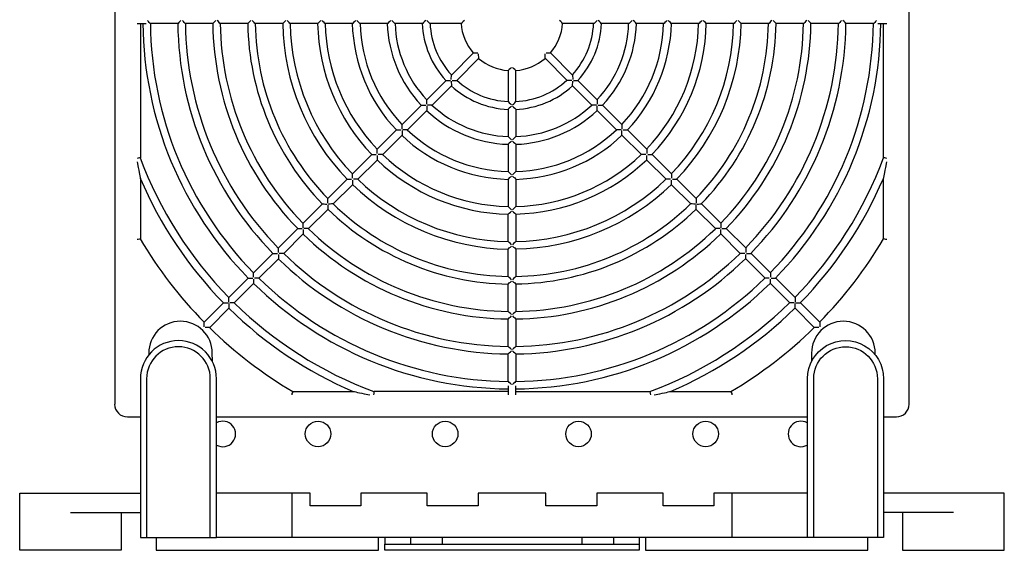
# Model space of a CAD drawing. Header units: millimetres. Extents: x 952 to 1780, y 444 to 1117.
# Tile 8 of 14: x 1262 to 1417, y 896 to 980. Entities that reach past the tile are written whole.
import ezdxf

# ---------------------------------------------------------------- set-up
doc = ezdxf.new("R2010")
doc.units = ezdxf.units.MM
doc.layers.add('PDF_Geometry', color=7, linetype='Continuous')

msp = doc.modelspace()

# ---------------------------------------------------------------- linework, layer by layer
at = {"layer": 'PDF_Geometry', "lineweight": -3}
for points in [[(1397.8, 917.43), (1399.81, 917.43, 0.414214), (1401.82, 919.42), (1401.82, 1040.47, 0.414214), (1399.83, 1042.46), (1399.91, 1042.46), (1399.91, 1052.45), (1278.74, 1052.45), (1278.74, 1053.47)], [(1278.74, 1052.45), (1278.72, 1042.5, 0.414212), (1276.75, 1040.47), (1276.75, 919.42)], [(1292.12, 926.19), (1292.08, 927.49, 1), (1282.08, 927.46), (1282.08, 927.21)], [(1396.48, 927.21), (1396.48, 927.46, 1), (1386.45, 927.46), (1386.45, 926.19)], [(1291.78, 898.42), (1292.75, 898.42), (1292.75, 923.44, 1), (1280.77, 923.44), (1280.77, 898.42), (1281.74, 898.42)], [(1386.79, 898.42), (1385.81, 898.42), (1385.81, 923.46, -1), (1397.8, 923.44), (1397.8, 898.42), (1396.82, 898.42), (1386.79, 898.42), (1386.79, 923.46, -1), (1396.82, 923.44), (1396.82, 898.42)]]:
    msp.add_lwpolyline(points, format="xyb", dxfattribs=at)
for points in [[(1280.77, 979.33), (1280.77, 958.2), (1280.73, 958.2), (1280.6, 958.2), (1280.43, 958.16), (1280.26, 958.12)], [(1280.26, 979.33), (1281.66, 979.33)], [(1287.16, 979.84), (1286.99, 979.67), (1286.82, 979.5), (1286.7, 979.37), (1286.66, 979.33), (1282.38, 979.33), (1282.29, 979.37), (1282.17, 979.5), (1282.04, 979.67), (1281.87, 979.84)], [(1292.67, 979.84), (1292.5, 979.67), (1292.33, 979.5), (1292.2, 979.37), (1292.16, 979.33), (1287.88, 979.33), (1287.8, 979.37), (1287.67, 979.5), (1287.54, 979.67), (1287.38, 979.84)], [(1298.17, 979.84), (1298, 979.67), (1297.83, 979.5), (1297.71, 979.37), (1297.66, 979.33), (1293.35, 979.33), (1293.3, 979.37), (1293.18, 979.5), (1293.05, 979.67), (1292.88, 979.84)], [(1303.68, 979.84), (1303.51, 979.67), (1303.34, 979.5), (1303.21, 979.37), (1303.17, 979.33), (1298.85, 979.33), (1298.81, 979.37), (1298.68, 979.5), (1298.55, 979.67), (1298.38, 979.84)], [(1309.18, 979.84), (1309.01, 979.67), (1308.84, 979.5), (1308.71, 979.37), (1308.67, 979.33), (1304.35, 979.33), (1304.31, 979.37), (1304.18, 979.5), (1304.06, 979.67), (1303.89, 979.84)], [(1314.68, 979.84), (1314.52, 979.67), (1314.35, 979.5), (1314.22, 979.37), (1314.18, 979.33), (1309.86, 979.33), (1309.82, 979.37), (1309.69, 979.5), (1309.52, 979.67), (1309.35, 979.84)], [(1320.19, 979.84), (1320.02, 979.67), (1319.85, 979.5), (1319.72, 979.37), (1319.68, 979.33), (1315.36, 979.33), (1315.32, 979.37), (1315.19, 979.5), (1315.02, 979.67), (1314.85, 979.84)], [(1325.69, 979.84), (1325.52, 979.67), (1325.35, 979.5), (1325.23, 979.37), (1325.18, 979.33), (1320.87, 979.33), (1320.82, 979.37), (1320.7, 979.5), (1320.53, 979.67), (1320.36, 979.84)], [(1331.79, 979.84), (1331.62, 979.67), (1331.45, 979.5), (1331.37, 979.37), (1331.28, 979.33), (1326.41, 979.33), (1326.33, 979.37), (1326.2, 979.5), (1326.03, 979.67), (1325.86, 979.84)], [(1352.71, 979.84), (1352.54, 979.67), (1352.37, 979.5), (1352.24, 979.37), (1352.15, 979.33), (1347.29, 979.33), (1347.2, 979.37), (1347.12, 979.5), (1346.95, 979.67), (1346.78, 979.84)], [(1358.21, 979.84), (1358.04, 979.67), (1357.87, 979.5), (1357.74, 979.37), (1357.7, 979.33), (1353.38, 979.33), (1353.34, 979.37), (1353.21, 979.5), (1353.04, 979.67), (1352.87, 979.84)], [(1363.71, 979.84), (1363.54, 979.67), (1363.37, 979.5), (1363.25, 979.37), (1363.21, 979.33), (1358.89, 979.33), (1358.84, 979.37), (1358.72, 979.5), (1358.55, 979.67), (1358.38, 979.84)], [(1369.22, 979.84), (1369.05, 979.67), (1368.88, 979.5), (1368.75, 979.37), (1368.71, 979.33), (1364.39, 979.33), (1364.35, 979.37), (1364.22, 979.5), (1364.05, 979.67), (1363.88, 979.84)], [(1374.68, 979.84), (1374.51, 979.67), (1374.38, 979.5), (1374.26, 979.37), (1374.21, 979.33), (1369.9, 979.33), (1369.85, 979.37), (1369.73, 979.5), (1369.56, 979.67), (1369.39, 979.84)], [(1380.18, 979.84), (1380.01, 979.67), (1379.89, 979.5), (1379.76, 979.37), (1379.72, 979.33), (1375.4, 979.33), (1375.36, 979.37), (1375.23, 979.5), (1375.06, 979.67), (1374.89, 979.84)], [(1385.69, 979.84), (1385.52, 979.67), (1385.39, 979.5), (1385.26, 979.37), (1385.22, 979.33), (1380.9, 979.33), (1380.86, 979.37), (1380.73, 979.5), (1380.56, 979.67), (1380.4, 979.84)], [(1391.19, 979.84), (1391.02, 979.67), (1390.9, 979.5), (1390.77, 979.37), (1390.68, 979.33), (1386.41, 979.33), (1386.37, 979.37), (1386.24, 979.5), (1386.07, 979.67), (1385.9, 979.84)], [(1396.7, 979.84), (1396.53, 979.67), (1396.4, 979.5), (1396.27, 979.37), (1396.19, 979.33), (1391.91, 979.33), (1391.87, 979.37), (1391.74, 979.5), (1391.57, 979.67), (1391.4, 979.84)], [(1396.91, 979.33), (1398.31, 979.33)], [(1398.31, 958.12), (1398.14, 958.16), (1397.97, 958.2), (1397.84, 958.2), (1397.8, 958.2), (1397.8, 979.33)], [(1329.71, 970.52), (1329.71, 970.78), (1329.76, 970.99), (1329.76, 971.16), (1329.76, 971.24), (1333.23, 974.72), (1333.27, 974.72), (1333.44, 974.72), (1333.65, 974.72), (1333.91, 974.72)], [(1329.88, 970.4), (1330.1, 970.4), (1330.35, 970.4), (1330.52, 970.4), (1330.6, 970.4), (1334.08, 973.87), (1334.08, 973.95), (1334.08, 974.12), (1334.03, 974.33), (1334.03, 974.55)], [(1348.68, 970.4), (1348.47, 970.4), (1348.22, 970.4), (1348.05, 970.4), (1347.96, 970.4), (1344.49, 973.87), (1344.49, 973.95), (1344.49, 974.12), (1344.53, 974.33), (1344.53, 974.55)], [(1344.66, 974.72), (1344.91, 974.72), (1345.13, 974.72), (1345.3, 974.72), (1345.34, 974.72), (1348.81, 971.24), (1348.81, 971.16), (1348.81, 970.99), (1348.85, 970.78), (1348.85, 970.52)], [(1339.2, 972.43), (1339.03, 972.26), (1338.86, 972.13), (1338.73, 972.01), (1338.69, 971.96), (1338.69, 967.05), (1338.73, 967.01), (1338.86, 966.88), (1339.03, 966.71), (1339.2, 966.54)], [(1339.37, 966.54), (1339.58, 966.71), (1339.71, 966.88), (1339.83, 967.01), (1339.88, 967.05), (1339.88, 971.96), (1339.83, 972.01), (1339.71, 972.13), (1339.54, 972.26), (1339.37, 972.43)], [(1325.86, 966.63), (1325.86, 966.88), (1325.86, 967.09), (1325.86, 967.26), (1325.86, 967.35), (1328.91, 970.4), (1328.95, 970.4), (1329.12, 970.4), (1329.38, 970.4), (1329.59, 970.4)], [(1329.71, 970.27), (1329.71, 970.02), (1329.76, 969.8), (1329.76, 969.64), (1329.76, 969.55), (1326.71, 966.5), (1326.62, 966.5), (1326.45, 966.5), (1326.24, 966.5), (1325.99, 966.5)], [(1352.58, 966.5), (1352.32, 966.5), (1352.11, 966.5), (1351.94, 966.5), (1351.86, 966.5), (1348.81, 969.55), (1348.81, 969.64), (1348.81, 969.8), (1348.85, 970.02), (1348.85, 970.27)], [(1348.98, 970.4), (1349.19, 970.4), (1349.45, 970.4), (1349.61, 970.4), (1349.66, 970.4), (1352.71, 967.35), (1352.71, 967.26), (1352.71, 967.09), (1352.71, 966.88), (1352.71, 966.63)], [(1321.97, 962.73), (1321.97, 962.99), (1321.97, 963.2), (1321.97, 963.41), (1321.97, 963.45), (1325.02, 966.5), (1325.06, 966.5), (1325.23, 966.5), (1325.48, 966.5), (1325.69, 966.5)], [(1325.86, 966.37), (1325.86, 966.12), (1325.86, 965.91), (1325.86, 965.74), (1325.86, 965.66), (1322.81, 962.61), (1322.73, 962.61), (1322.56, 962.61), (1322.35, 962.61), (1322.09, 962.61)], [(1339.2, 966.33), (1339.03, 966.16), (1338.86, 966.04), (1338.73, 965.91), (1338.69, 965.87), (1338.69, 961.55), (1338.73, 961.51), (1338.86, 961.38), (1339.03, 961.21), (1339.2, 961.04)], [(1339.37, 966.33), (1339.54, 966.16), (1339.71, 966.04), (1339.83, 965.91), (1339.88, 965.87), (1339.88, 961.55), (1339.83, 961.51), (1339.71, 961.38), (1339.54, 961.21), (1339.37, 961.04)], [(1356.47, 962.61), (1356.22, 962.61), (1355.97, 962.61), (1355.84, 962.61), (1355.75, 962.61), (1352.71, 965.66), (1352.71, 965.74), (1352.71, 965.91), (1352.71, 966.12), (1352.71, 966.37)], [(1352.87, 966.5), (1353.09, 966.5), (1353.34, 966.5), (1353.51, 966.5), (1353.55, 966.5), (1356.6, 963.45), (1356.6, 963.41), (1356.6, 963.2), (1356.6, 962.99), (1356.6, 962.73)], [(1318.07, 958.88), (1318.07, 959.09), (1318.07, 959.3), (1318.07, 959.52), (1318.07, 959.56), (1321.12, 962.61), (1321.16, 962.61), (1321.37, 962.61), (1321.59, 962.61), (1321.8, 962.61)], [(1321.97, 962.48), (1321.97, 962.23), (1321.97, 962.01), (1321.97, 961.84), (1321.97, 961.76), (1318.92, 958.71), (1318.83, 958.71), (1318.66, 958.71), (1318.45, 958.71), (1318.2, 958.71)], [(1360.37, 958.71), (1360.11, 958.71), (1359.86, 958.71), (1359.73, 958.71), (1359.65, 958.71), (1356.6, 961.76), (1356.6, 961.84), (1356.6, 962.01), (1356.6, 962.23), (1356.6, 962.48)], [(1356.77, 962.61), (1356.98, 962.61), (1357.19, 962.61), (1357.41, 962.61), (1357.45, 962.61), (1360.5, 959.56), (1360.5, 959.52), (1360.5, 959.3), (1360.5, 959.09), (1360.5, 958.88)], [(1339.2, 960.83), (1339.03, 960.66), (1338.86, 960.53), (1338.73, 960.41), (1338.69, 960.36), (1338.69, 956.04), (1338.73, 956), (1338.86, 955.87), (1339.03, 955.71), (1339.2, 955.54)], [(1339.37, 960.83), (1339.54, 960.66), (1339.71, 960.53), (1339.83, 960.41), (1339.88, 960.36), (1339.88, 956.04), (1339.83, 956), (1339.71, 955.87), (1339.54, 955.71), (1339.37, 955.54)], [(1314.18, 954.99), (1314.18, 955.2), (1314.18, 955.45), (1314.18, 955.62), (1314.18, 955.66), (1317.22, 958.71), (1317.27, 958.71), (1317.48, 958.71), (1317.69, 958.71), (1317.9, 958.71)], [(1318.07, 958.58), (1318.07, 958.33), (1318.07, 958.12), (1318.07, 957.95), (1318.07, 957.86), (1315.02, 954.82), (1314.94, 954.82), (1314.77, 954.82), (1314.56, 954.82), (1314.3, 954.82)], [(1364.26, 954.82), (1364.01, 954.82), (1363.76, 954.82), (1363.63, 954.82), (1363.54, 954.82), (1360.5, 957.86), (1360.5, 957.95), (1360.5, 958.12), (1360.5, 958.33), (1360.5, 958.58)], [(1360.67, 958.71), (1360.88, 958.71), (1361.09, 958.71), (1361.3, 958.71), (1361.34, 958.71), (1364.39, 955.66), (1364.39, 955.62), (1364.39, 955.45), (1364.39, 955.2), (1364.39, 954.99)], [(1280.26, 957.57), (1280.43, 956.68), (1280.52, 956.26), (1280.56, 955.92), (1280.64, 955.62), (1280.69, 955.37), (1280.73, 955.11), (1280.73, 955.03), (1280.77, 954.99), (1280.77, 945.46), (1280.73, 945.46), (1280.6, 945.42), (1280.43, 945.37), (1280.26, 945.33)], [(1398.31, 945.33), (1398.14, 945.37), (1397.97, 945.42), (1397.84, 945.46), (1397.8, 945.46), (1397.8, 954.99), (1397.84, 955.03), (1397.84, 955.11), (1397.88, 955.37), (1397.92, 955.62), (1398.01, 955.92), (1398.05, 956.26), (1398.14, 956.68), (1398.31, 957.57)], [(1339.2, 955.32), (1339.03, 955.15), (1338.86, 955.03), (1338.73, 954.9), (1338.69, 954.86), (1338.69, 950.54), (1338.73, 950.5), (1338.86, 950.37), (1339.03, 950.2), (1339.2, 950.03)], [(1339.37, 955.32), (1339.54, 955.15), (1339.71, 955.03), (1339.83, 954.9), (1339.88, 954.86), (1339.88, 950.54), (1339.83, 950.5), (1339.71, 950.37), (1339.54, 950.2), (1339.37, 950.03)], [(1310.28, 951.09), (1310.28, 951.3), (1310.28, 951.56), (1310.28, 951.73), (1310.28, 951.81), (1313.33, 954.82), (1313.41, 954.82), (1313.58, 954.82), (1313.8, 954.82), (1314.01, 954.82)], [(1314.18, 954.69), (1314.18, 954.44), (1314.18, 954.22), (1314.18, 954.05), (1314.18, 953.97), (1311.13, 950.96), (1311.04, 950.96), (1310.87, 950.96), (1310.66, 950.92), (1310.41, 950.92)], [(1368.16, 950.92), (1367.91, 950.92), (1367.65, 950.96), (1367.48, 950.96), (1367.44, 950.96), (1364.39, 953.97), (1364.39, 954.05), (1364.39, 954.22), (1364.39, 954.44), (1364.39, 954.69)], [(1364.56, 954.82), (1364.77, 954.82), (1364.98, 954.82), (1365.15, 954.82), (1365.24, 954.82), (1368.29, 951.81), (1368.29, 951.73), (1368.29, 951.56), (1368.29, 951.3), (1368.29, 951.09)], [(1306.39, 947.2), (1306.39, 947.45), (1306.39, 947.66), (1306.39, 947.83), (1306.39, 947.91), (1309.43, 950.96), (1309.52, 950.96), (1309.69, 950.96), (1309.9, 950.92), (1310.15, 950.92)], [(1310.28, 950.79), (1310.28, 950.58), (1310.28, 950.33), (1310.28, 950.16), (1310.28, 950.07), (1307.23, 947.07), (1307.15, 947.07), (1306.98, 947.07), (1306.77, 947.07), (1306.51, 947.07)], [(1372.05, 947.07), (1371.8, 947.07), (1371.59, 947.07), (1371.42, 947.07), (1371.33, 947.07), (1368.29, 950.07), (1368.29, 950.16), (1368.29, 950.33), (1368.29, 950.58), (1368.29, 950.79)], [(1368.41, 950.92), (1368.67, 950.92), (1368.88, 950.96), (1369.05, 950.96), (1369.13, 950.96), (1372.18, 947.91), (1372.18, 947.83), (1372.18, 947.66), (1372.18, 947.45), (1372.18, 947.2)], [(1339.2, 944.53), (1339.03, 944.7), (1338.86, 944.87), (1338.73, 944.99), (1338.69, 945.04), (1338.69, 949.35), (1338.73, 949.4), (1338.86, 949.52), (1339.03, 949.65), (1339.2, 949.82)], [(1339.37, 949.82), (1339.54, 949.65), (1339.71, 949.52), (1339.83, 949.4), (1339.88, 949.35), (1339.88, 945.04), (1339.83, 944.99), (1339.71, 944.87), (1339.54, 944.7), (1339.37, 944.53)], [(1302.49, 943.3), (1302.49, 943.55), (1302.49, 943.77), (1302.49, 943.93), (1302.49, 944.02), (1305.54, 947.07), (1305.62, 947.07), (1305.79, 947.07), (1306, 947.07), (1306.26, 947.07)], [(1306.39, 946.9), (1306.39, 946.69), (1306.39, 946.43), (1306.39, 946.26), (1306.39, 946.22), (1303.34, 943.17), (1303.3, 943.17), (1303.08, 943.17), (1302.87, 943.17), (1302.62, 943.17)], [(1375.95, 943.17), (1375.65, 943.17), (1375.44, 943.17), (1375.27, 943.17), (1375.23, 943.17), (1372.18, 946.22), (1372.18, 946.26), (1372.18, 946.43), (1372.18, 946.69), (1372.18, 946.9)], [(1372.31, 947.07), (1372.56, 947.07), (1372.77, 947.07), (1372.94, 947.07), (1373.03, 947.07), (1376.08, 944.02), (1376.08, 943.93), (1376.08, 943.77), (1376.08, 943.55), (1376.08, 943.3)], [(1339.2, 939.02), (1339.03, 939.19), (1338.86, 939.36), (1338.73, 939.49), (1338.69, 939.53), (1338.69, 943.85), (1338.73, 943.89), (1338.86, 944.02), (1339.03, 944.15), (1339.2, 944.32)], [(1339.37, 944.32), (1339.54, 944.15), (1339.71, 944.02), (1339.83, 943.89), (1339.88, 943.85), (1339.88, 939.53), (1339.83, 939.49), (1339.71, 939.36), (1339.54, 939.19), (1339.37, 939.02)], [(1298.6, 939.4), (1298.6, 939.66), (1298.6, 939.87), (1298.6, 940.04), (1298.6, 940.12), (1301.64, 943.17), (1301.73, 943.17), (1301.9, 943.17), (1302.11, 943.17), (1302.36, 943.17)], [(1302.49, 943), (1302.49, 942.79), (1302.49, 942.58), (1302.49, 942.37), (1302.49, 942.33), (1299.44, 939.28), (1299.4, 939.28), (1299.19, 939.28), (1298.98, 939.28), (1298.76, 939.28)], [(1379.8, 939.28), (1379.59, 939.28), (1379.38, 939.28), (1379.17, 939.28), (1379.13, 939.28), (1376.08, 942.33), (1376.08, 942.37), (1376.08, 942.58), (1376.08, 942.79), (1376.08, 943)], [(1376.2, 943.17), (1376.46, 943.17), (1376.67, 943.17), (1376.84, 943.17), (1376.92, 943.17), (1379.97, 940.12), (1379.97, 940.04), (1379.97, 939.87), (1379.97, 939.66), (1379.97, 939.4)], [(1294.7, 935.51), (1294.7, 935.76), (1294.7, 935.98), (1294.7, 936.14), (1294.7, 936.23), (1297.75, 939.28), (1297.83, 939.28), (1298, 939.28), (1298.21, 939.28), (1298.47, 939.28)], [(1298.6, 939.11), (1298.6, 938.9), (1298.6, 938.68), (1298.6, 938.52), (1298.6, 938.43), (1295.55, 935.38), (1295.5, 935.38), (1295.34, 935.38), (1295.08, 935.38), (1294.87, 935.38)], [(1339.2, 933.52), (1339.03, 933.69), (1338.86, 933.86), (1338.73, 933.99), (1338.69, 934.03), (1338.69, 938.35), (1338.73, 938.39), (1338.86, 938.52), (1339.03, 938.64), (1339.2, 938.81)], [(1339.37, 938.81), (1339.54, 938.64), (1339.71, 938.52), (1339.83, 938.39), (1339.88, 938.35), (1339.88, 934.03), (1339.83, 933.99), (1339.71, 933.86), (1339.54, 933.69), (1339.37, 933.52)], [(1383.7, 935.38), (1383.49, 935.38), (1383.23, 935.38), (1383.06, 935.38), (1383.02, 935.38), (1379.97, 938.43), (1379.97, 938.52), (1379.97, 938.68), (1379.97, 938.9), (1379.97, 939.11)], [(1380.1, 939.28), (1380.35, 939.28), (1380.56, 939.28), (1380.73, 939.28), (1380.82, 939.28), (1383.87, 936.23), (1383.87, 936.14), (1383.87, 935.98), (1383.87, 935.76), (1383.87, 935.51)], [(1290.8, 931.61), (1290.8, 931.87), (1290.8, 932.08), (1290.8, 932.25), (1290.8, 932.33), (1293.85, 935.38), (1293.94, 935.38), (1294.11, 935.38), (1294.32, 935.38), (1294.57, 935.38)], [(1294.7, 935.26), (1294.7, 935), (1294.7, 934.79), (1294.7, 934.62), (1294.7, 934.54), (1291.69, 931.49), (1291.61, 931.49), (1291.44, 931.49), (1291.19, 931.49), (1290.97, 931.49)], [(1387.59, 931.49), (1387.38, 931.49), (1387.13, 931.49), (1386.96, 931.49), (1386.87, 931.49), (1383.87, 934.54), (1383.87, 934.62), (1383.87, 934.79), (1383.87, 935), (1383.87, 935.26)], [(1383.99, 935.38), (1384.25, 935.38), (1384.46, 935.38), (1384.63, 935.38), (1384.71, 935.38), (1387.76, 932.33), (1387.76, 932.25), (1387.76, 932.08), (1387.76, 931.87), (1387.76, 931.61)], [(1339.2, 928.02), (1339.03, 928.18), (1338.86, 928.35), (1338.73, 928.48), (1338.69, 928.52), (1338.69, 932.84), (1338.73, 932.88), (1338.86, 933.01), (1339.03, 933.14), (1339.2, 933.31)], [(1339.37, 933.31), (1339.54, 933.14), (1339.71, 933.01), (1339.83, 932.88), (1339.88, 932.84), (1339.88, 928.52), (1339.83, 928.48), (1339.71, 928.35), (1339.54, 928.18), (1339.37, 928.02)], [(1339.2, 922.51), (1339.03, 922.68), (1338.86, 922.85), (1338.73, 922.98), (1338.69, 923.02), (1338.69, 927.34), (1338.73, 927.38), (1338.86, 927.51), (1339.03, 927.68), (1339.2, 927.85)], [(1339.37, 927.85), (1339.54, 927.68), (1339.71, 927.51), (1339.83, 927.38), (1339.88, 927.34), (1339.88, 923.02), (1339.83, 922.98), (1339.71, 922.85), (1339.54, 922.68), (1339.37, 922.51)], [(1304.65, 920.9), (1304.69, 921.11), (1304.78, 921.28), (1304.78, 921.37), (1304.78, 921.41), (1314.3, 921.41), (1314.39, 921.41), (1314.47, 921.41), (1314.68, 921.37), (1314.94, 921.28), (1315.28, 921.24), (1315.62, 921.16), (1316, 921.07), (1316.89, 920.9)], [(1338.69, 921.41), (1317.56, 921.41), (1317.56, 921.37), (1317.52, 921.28), (1317.52, 921.11), (1317.48, 920.9)], [(1338.69, 922.34), (1338.69, 920.9)], [(1339.88, 920.9), (1339.88, 922.34)], [(1339.88, 921.41), (1361, 921.41), (1361, 921.37), (1361.05, 921.28), (1361.05, 921.11), (1361.09, 920.9)], [(1361.68, 920.9), (1362.57, 921.07), (1362.95, 921.16), (1363.29, 921.24), (1363.63, 921.28), (1363.88, 921.37), (1364.09, 921.41), (1364.18, 921.41), (1364.26, 921.41), (1373.79, 921.41), (1373.79, 921.37), (1373.79, 921.28), (1373.88, 921.11), (1373.92, 920.9)], [(1278.74, 917.43), (1280.77, 917.43)], [(1292.75, 917.43), (1385.81, 917.43)], [(1277.76, 902.4), (1277.76, 896.43), (1277.68, 896.43), (1277.43, 896.43), (1277.04, 896.43), (1276.49, 896.43), (1275.82, 896.43), (1275.01, 896.43), (1274.08, 896.43), (1273.06, 896.43), (1272.01, 896.43), (1270.91, 896.43), (1269.76, 896.43), (1268.62, 896.43), (1267.48, 896.43), (1266.42, 896.43), (1265.44, 896.43), (1264.51, 896.43), (1263.71, 896.43), (1263.03, 896.43), (1262.48, 896.43), (1262.06, 896.43), (1261.84, 896.43), (1261.76, 896.43), (1261.76, 905.41), (1261.84, 905.41), (1262.06, 905.41), (1262.48, 905.41), (1263.03, 905.41), (1263.71, 905.41), (1264.51, 905.41), (1265.44, 905.41), (1266.42, 905.41), (1267.48, 905.41), (1268.62, 905.41), (1269.76, 905.41), (1280.77, 905.41)], [(1385.81, 905.41), (1373.92, 905.41), (1371.08, 905.41), (1371.08, 903.42), (1363.08, 903.42), (1363.08, 905.41), (1352.62, 905.41), (1352.62, 903.42), (1344.62, 903.42), (1344.62, 905.41), (1333.95, 905.41), (1333.95, 903.42), (1325.95, 903.42), (1325.95, 905.41), (1315.49, 905.41), (1315.49, 903.42), (1307.49, 903.42), (1307.49, 905.41), (1304.65, 905.41), (1292.75, 905.41)], [(1373.92, 905.41), (1373.92, 898.42), (1304.65, 898.42), (1304.65, 905.41)], [(1400.8, 902.4), (1400.8, 896.43), (1400.89, 896.43), (1401.14, 896.43), (1401.52, 896.43), (1402.07, 896.43), (1402.75, 896.43), (1403.56, 896.43), (1404.49, 896.43), (1405.5, 896.43), (1406.56, 896.43), (1407.66, 896.43), (1408.81, 896.43), (1409.95, 896.43), (1411.09, 896.43), (1412.15, 896.43), (1413.12, 896.43), (1414.06, 896.43), (1414.86, 896.43), (1415.54, 896.43), (1416.09, 896.43), (1416.51, 896.43), (1416.72, 896.43), (1416.81, 896.43), (1416.81, 905.41), (1416.72, 905.41), (1416.51, 905.41), (1416.09, 905.41), (1415.54, 905.41), (1414.86, 905.41), (1414.06, 905.41), (1413.12, 905.41), (1412.15, 905.41), (1411.09, 905.41), (1409.95, 905.41), (1408.81, 905.41), (1397.8, 905.41)], [(1269.76, 902.4), (1280.77, 902.4)], [(1408.81, 902.4), (1397.8, 902.4)], [(1283.27, 898.42), (1283.27, 896.43), (1318.28, 896.43), (1318.28, 898.42)], [(1304.65, 898.42), (1292.75, 898.42)], [(1359.31, 898.42), (1359.31, 897.4), (1359.31, 896.43), (1319.26, 896.43), (1319.26, 897.4), (1359.31, 897.4)], [(1319.26, 898.42), (1319.26, 897.4)], [(1323.28, 898.42), (1323.28, 897.4)], [(1328.28, 898.42), (1328.28, 897.4)], [(1350.29, 898.42), (1350.29, 897.4)], [(1355.29, 898.42), (1355.29, 897.4)], [(1360.28, 898.42), (1360.28, 896.43), (1395.3, 896.43), (1395.3, 898.42)], [(1385.81, 898.42), (1373.92, 898.42)]]:
    msp.add_lwpolyline(points, dxfattribs=at)
msp.add_lwpolyline([(1281.74, 923.44), (1281.74, 898.42), (1291.78, 898.42), (1291.78, 923.44, 1)], format="xyb", close=True, dxfattribs=at)
for centre in [(1308.74, 914.74), (1328.76, 914.74), (1349.76, 914.74), (1369.79, 914.74)]:
    msp.add_circle(centre, 2.01, dxfattribs=at)
for centre, radius, start, end in [((1339.26, 979.94), 58.11, 180.593, 224.412), ((1339.26, 979.94), 56.93, 180.6042, 224.3958), ((1339.26, 979.94), 52.61, 180.6538, 224.3464), ((1339.26, 979.94), 51.42, 180.6701, 224.3298), ((1339.26, 979.94), 47.1, 180.7305, 224.2694), ((1339.26, 979.94), 45.92, 180.7471, 224.2529), ((1339.33, 979.94), 41.66, 180.8196, 224.1349), ((1339.26, 979.94), 40.41, 180.8514, 224.1486), ((1339.33, 979.94), 36.16, 180.9457, 224.0035), ((1339.26, 979.94), 34.91, 180.9833, 224.0167), ((1339.33, 979.94), 30.66, 181.1203, 223.8311), ((1339.26, 979.94), 29.4, 181.1701, 223.83), ((1339.26, 979.94), 25.13, 181.3678, 223.6267), ((1339.26, 979.94), 23.9, 181.4392, 223.5608), ((1339.26, 979.94), 19.62, 181.7524, 223.2422), ((1339.26, 979.94), 18.4, 181.8677, 223.1323), ((1339.26, 979.94), 14.12, 182.4393, 222.5613), ((1339.26, 979.94), 12.89, 182.6642, 222.3358), ((1339.26, 979.94), 8.02, 184.3012, 220.6989), ((1339.26, 979.94), 8.02, 319.3014, 355.6991), ((1339.26, 979.94), 12.89, 317.6642, 357.3358), ((1339.26, 979.94), 14.12, 317.4389, 357.5609), ((1339.26, 979.94), 18.4, 316.8677, 358.1323), ((1339.26, 979.94), 19.62, 316.7525, 358.2424), ((1339.26, 979.94), 23.9, 316.4392, 358.5608), ((1339.26, 979.94), 25.13, 316.3675, 358.6264), ((1339.26, 979.94), 29.4, 316.17, 358.8299), ((1339.22, 979.99), 30.66, 316.1207, 358.8316), ((1339.26, 979.94), 34.91, 315.9833, 359.0167), ((1339.22, 979.99), 36.16, 315.9456, 359.0034), ((1339.26, 979.94), 40.41, 315.8514, 359.1486), ((1339.22, 979.99), 41.66, 315.8193, 359.1346), ((1339.26, 979.94), 45.92, 315.7471, 359.2529), ((1339.26, 979.94), 47.1, 315.7309, 359.2697), ((1339.26, 979.94), 51.42, 315.6702, 359.3299), ((1339.26, 979.94), 52.61, 315.6539, 359.3465), ((1339.26, 979.94), 56.93, 315.6042, 359.3958), ((1339.26, 979.94), 58.11, 315.5931, 359.4121), ((1339.26, 979.94), 8.02, 229.3014, 265.6991), ((1339.26, 979.94), 8.02, 274.3012, 310.6989), ((1339.26, 979.94), 14.12, 227.4389, 267.5609), ((1339.26, 979.94), 12.89, 227.6642, 267.3358), ((1339.26, 979.94), 12.89, 272.6642, 312.3358), ((1339.26, 979.94), 14.12, 272.4393, 312.5613), ((1339.26, 979.94), 18.4, 226.8677, 268.1323), ((1339.26, 979.94), 18.4, 271.8677, 313.1323), ((1339.26, 979.94), 19.62, 226.7525, 268.2424), ((1339.26, 979.94), 19.62, 271.7524, 313.2422), ((1339.26, 979.94), 25.13, 226.3675, 268.6264), ((1339.26, 979.94), 23.9, 226.4392, 268.5608), ((1339.26, 979.94), 23.9, 271.4392, 313.5608), ((1339.26, 979.94), 25.13, 271.3678, 313.6267), ((1339.26, 979.94), 62.43, 200.3632, 224.4507), ((1339.26, 979.94), 29.4, 226.17, 268.8299), ((1339.26, 979.94), 29.4, 271.1701, 313.83), ((1339.26, 979.94), 62.43, 315.5493, 339.6368), ((1339.31, 979.99), 30.66, 226.1207, 268.8316), ((1339.26, 980.01), 30.66, 271.1203, 313.8311), ((1339.26, 979.94), 63.62, 203.0989, 224.4563), ((1339.31, 979.99), 36.16, 225.9456, 269.0034), ((1339.26, 979.94), 34.91, 225.9833, 269.0167), ((1339.26, 979.94), 34.91, 270.9833, 314.0167), ((1339.26, 980.01), 36.16, 270.9457, 314.0035), ((1339.26, 979.94), 63.62, 315.5384, 336.8959), ((1339.26, 979.94), 40.41, 225.8514, 269.1486), ((1339.26, 979.94), 40.41, 270.8514, 314.1486), ((1339.31, 979.99), 41.66, 225.8197, 269.135), ((1339.26, 980.01), 41.66, 270.8196, 314.1349), ((1339.26, 979.94), 47.1, 225.7309, 269.2697), ((1339.26, 979.94), 45.92, 225.7471, 269.2529), ((1339.26, 979.94), 45.92, 270.7471, 314.2529), ((1339.26, 979.94), 47.1, 270.7305, 314.2694), ((1339.26, 979.94), 67.93, 210.509, 224.4946), ((1339.26, 979.94), 67.93, 315.5054, 329.491), ((1339.26, 979.94), 51.42, 225.6702, 269.3299), ((1339.26, 979.94), 51.42, 270.6701, 314.3298), ((1339.26, 979.94), 52.61, 225.6539, 269.3465), ((1339.26, 979.94), 52.61, 270.6538, 314.3464), ((1339.26, 979.94), 58.11, 225.5931, 269.4121), ((1339.26, 979.94), 56.93, 225.6042, 269.3958), ((1339.26, 979.94), 56.93, 270.6042, 314.3958), ((1339.26, 979.94), 58.11, 270.593, 314.412), ((1339.26, 979.94), 62.43, 225.5493, 249.6368), ((1339.26, 979.94), 62.43, 290.3632, 314.4507), ((1339.26, 979.94), 63.62, 225.5384, 246.8959), ((1339.26, 979.94), 63.62, 293.0989, 314.4563), ((1339.26, 979.94), 67.93, 225.5054, 239.491), ((1339.26, 979.94), 67.93, 300.509, 314.4946), ((1278.72, 919.44), 2.01, 180, 270), ((1293.75, 914.74), 2.01, 240.0019, 120.0037), ((1384.78, 914.74), 2.01, 60.0019, 300.0037)]:
    msp.add_arc(centre, radius, start, end, dxfattribs=at)

doc.saveas('drawing.dxf')
